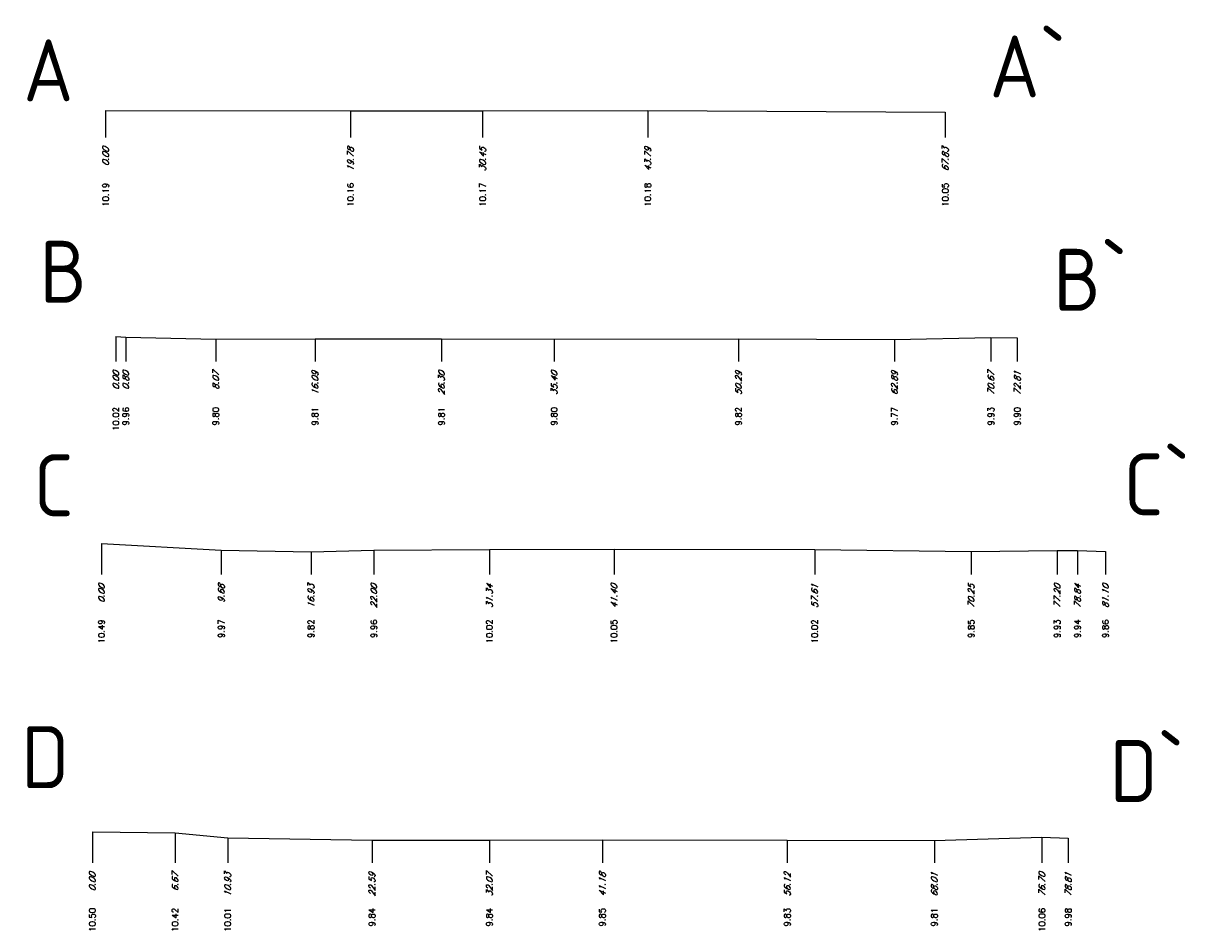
# Model space of a CAD drawing. Header units: metres. Extents: x 233635 to 233816, y 557026 to 557176.
# Tile 2 of 3: x 233635 to 233731, y 557102 to 557176. Entities that reach past the tile are written whole.
import ezdxf
from ezdxf.enums import TextEntityAlignment as Align

# ---------------------------------------------------------------- set-up
doc = ezdxf.new("R2010")
doc.units = ezdxf.units.M
for name, color, linetype in [('PROFLIJN', 7, 'Continuous'), ('PROFLyN', 7, 'Continuous'), ('PROFNHGT', 7, 'Continuous'), ('PROFTEXT', 7, 'Continuous')]:
    doc.layers.add(name, color=color, linetype=linetype)
doc.layers.add('V00', color=7, linetype='Continuous', lineweight=25)
doc.styles.add('ISO', font='iso.shx')
doc.styles.add('txtafst', font='txt.shx', dxfattribs={"oblique": 25, "height": 0.5})
doc.styles.add('txthgt', font='txt.shx', dxfattribs={"height": 0.5})

msp = doc.modelspace()

# ---------------------------------------------------------------- linework, layer by layer
at = {"layer": 'PROFLIJN'}
for p, q in [((233641.655, 557168.514), (233661.435, 557168.484)), ((233661.435, 557168.484), (233672.105, 557168.494)), ((233672.105, 557168.494), (233685.445, 557168.504)), ((233685.445, 557168.504), (233709.475, 557168.374)), ((233642.483, 557150.274), (233643.283, 557150.214)), ((233643.283, 557150.214), (233650.553, 557150.054)), ((233650.553, 557150.054), (233658.573, 557150.064)), ((233658.573, 557150.064), (233668.783, 557150.064)), ((233668.783, 557150.064), (233677.883, 557150.054)), ((233677.883, 557150.054), (233692.773, 557150.074)), ((233692.773, 557150.074), (233705.373, 557150.024)), ((233705.373, 557150.024), (233713.163, 557150.194)), ((233713.163, 557150.194), (233715.293, 557150.154)), ((233641.318, 557133.546), (233650.998, 557133.026)), ((233650.998, 557133.026), (233658.248, 557132.876)), ((233658.248, 557132.876), (233663.318, 557133.016)), ((233663.318, 557133.016), (233672.658, 557133.076)), ((233672.658, 557133.076), (233682.718, 557133.096)), ((233682.718, 557133.096), (233698.928, 557133.076)), ((233698.928, 557133.076), (233711.568, 557132.906)), ((233711.568, 557132.906), (233718.518, 557132.986)), ((233718.518, 557132.986), (233720.158, 557132.996)), ((233720.158, 557132.996), (233722.418, 557132.906)), ((233640.586, 557110.277), (233647.266, 557110.197)), ((233647.266, 557110.197), (233651.516, 557109.787)), ((233651.516, 557109.787), (233663.176, 557109.617)), ((233663.176, 557109.617), (233672.656, 557109.617)), ((233672.656, 557109.617), (233681.776, 557109.627)), ((233681.776, 557109.627), (233696.716, 557109.607)), ((233696.716, 557109.607), (233708.596, 557109.587)), ((233708.596, 557109.587), (233717.286, 557109.837)), ((233717.286, 557109.837), (233719.406, 557109.757))]:
    msp.add_line(p, q, dxfattribs=at)
at = {"layer": 'PROFLyN'}
for p, q in [((233641.655, 557168.514), (233641.655, 557166.324)), ((233661.435, 557168.484), (233661.435, 557166.324)), ((233672.105, 557168.494), (233672.105, 557166.324)), ((233685.445, 557168.504), (233685.445, 557166.324)), ((233709.475, 557168.374), (233709.475, 557166.324)), ((233642.483, 557150.274), (233642.483, 557148.254)), ((233643.283, 557150.214), (233643.283, 557148.254)), ((233650.553, 557150.054), (233650.553, 557148.254)), ((233658.573, 557150.064), (233658.573, 557148.254)), ((233668.783, 557150.064), (233668.783, 557148.254)), ((233677.883, 557150.054), (233677.883, 557148.254)), ((233692.773, 557150.074), (233692.773, 557148.254)), ((233713.163, 557150.194), (233713.163, 557148.254)), ((233715.293, 557150.154), (233715.293, 557148.254)), ((233705.373, 557150.024), (233705.373, 557148.254)), ((233641.318, 557133.546), (233641.318, 557131.056)), ((233650.998, 557133.026), (233650.998, 557131.056)), ((233658.248, 557132.876), (233658.248, 557131.056)), ((233663.318, 557133.016), (233663.318, 557131.056)), ((233672.658, 557133.076), (233672.658, 557131.056)), ((233682.718, 557133.096), (233682.718, 557131.056)), ((233698.928, 557133.076), (233698.928, 557131.056)), ((233711.568, 557132.906), (233711.568, 557131.056)), ((233718.518, 557132.986), (233718.518, 557131.056)), ((233720.158, 557132.996), (233720.158, 557131.056)), ((233722.418, 557132.906), (233722.418, 557131.056)), ((233640.586, 557110.277), (233640.586, 557107.777)), ((233647.266, 557110.197), (233647.266, 557107.777)), ((233651.516, 557109.787), (233651.516, 557107.777)), ((233663.176, 557109.617), (233663.176, 557107.777)), ((233672.656, 557109.617), (233672.656, 557107.777)), ((233681.776, 557109.627), (233681.776, 557107.777)), ((233696.716, 557109.607), (233696.716, 557107.777)), ((233708.596, 557109.587), (233708.596, 557107.777)), ((233717.286, 557109.837), (233717.286, 557107.777)), ((233719.406, 557109.757), (233719.406, 557107.777))]:
    msp.add_line(p, q, dxfattribs=at)

# ---------------------------------------------------------------- texts
at = {"layer": 'PROFNHGT', "style": 'txthgt'}
for s, p in [('10.19', (233641.655, 557162.67)), ('10.16', (233661.435, 557162.67)), ('10.17', (233672.105, 557162.67)), ('10.18', (233685.445, 557162.67)), ('10.05', (233709.475, 557162.67)), ('10.02', (233642.483, 557144.572)), ('9.96', (233643.283, 557144.572)), ('9.80', (233650.553, 557144.572)), ('9.81', (233658.573, 557144.572)), ('9.81', (233668.783, 557144.572)), ('9.80', (233677.883, 557144.572)), ('9.82', (233692.773, 557144.572)), ('9.77', (233705.373, 557144.572)), ('9.93', (233713.163, 557144.572)), ('9.90', (233715.293, 557144.572)), ('10.49', (233641.318, 557127.422)), ('9.97', (233650.998, 557127.422)), ('9.82', (233658.248, 557127.422)), ('9.96', (233663.318, 557127.422)), ('10.02', (233672.658, 557127.422)), ('10.05', (233682.718, 557127.422)), ('10.02', (233698.928, 557127.422)), ('9.85', (233711.568, 557127.422)), ('9.93', (233718.518, 557127.422)), ('9.94', (233720.158, 557127.422)), ('9.86', (233722.418, 557127.422)), ('9.84', (233663.176, 557104.134)), ('9.84', (233672.656, 557104.134)), ('10.50', (233640.586, 557104.134)), ('10.42', (233647.266, 557104.134)), ('10.01', (233651.516, 557104.134)), ('9.85', (233681.776, 557104.134)), ('9.83', (233696.716, 557104.134)), ('9.81', (233708.596, 557104.134)), ('10.06', (233717.286, 557104.134)), ('9.98', (233719.406, 557104.134))]:
    msp.add_text(s, height=0.5, rotation=90, dxfattribs=at).set_placement(p, align=Align.MIDDLE_RIGHT)
at = {"layer": 'PROFTEXT', "style": 'txtafst', "oblique": 25}
for s, p in [('0.00', (233641.655, 557165.524)), ('19.78', (233661.435, 557165.524)), ('30.45', (233672.105, 557165.524)), ('43.79', (233685.445, 557165.524)), ('67.83', (233709.475, 557165.524)), ('0.00', (233642.483, 557147.454)), ('0.80', (233643.283, 557147.454)), ('8.07', (233650.553, 557147.454)), ('16.09', (233658.573, 557147.454)), ('26.30', (233668.783, 557147.454)), ('35.40', (233677.883, 557147.454)), ('50.29', (233692.773, 557147.454)), ('62.89', (233705.373, 557147.454)), ('70.67', (233713.163, 557147.454)), ('72.81', (233715.293, 557147.454)), ('0.00', (233641.318, 557130.256)), ('9.68', (233650.998, 557130.256)), ('16.93', (233658.248, 557130.256)), ('22.00', (233663.318, 557130.256)), ('31.34', (233672.658, 557130.256)), ('41.40', (233682.718, 557130.256)), ('57.61', (233698.928, 557130.256)), ('70.25', (233711.568, 557130.256)), ('77.20', (233718.518, 557130.256)), ('78.84', (233720.158, 557130.256)), ('81.10', (233722.418, 557130.256)), ('0.00', (233640.586, 557106.977)), ('6.67', (233647.266, 557106.977)), ('10.93', (233651.516, 557106.977)), ('22.59', (233663.176, 557106.977)), ('32.07', (233672.656, 557106.977)), ('41.18', (233681.776, 557106.977)), ('56.12', (233696.716, 557106.977)), ('68.01', (233708.596, 557106.977)), ('76.70', (233717.286, 557106.977)), ('78.81', (233719.406, 557106.977))]:
    msp.add_text(s, height=0.5, rotation=90, dxfattribs=at).set_placement(p, align=Align.MIDDLE_RIGHT)
at = {"layer": 'V00', "char_height": 5, "attachment_point": 1, "style": 'ISO'}
for s, insert in [('A`', (233713.056, 557174.567)), ('A', (233635.008, 557174.25)), ('B', (233636.319, 557157.996)), ('B`', (233718.219, 557157.347)), ('C`', (233723.874, 557140.827)), ('C', (233635.842, 557140.746)), ('D', (233634.846, 557118.807)), ('D`', (233722.764, 557117.69))]:
    msp.add_mtext_dynamic_manual_height_columns(s, width=5, gutter_width=5, heights=[0], dxfattribs=dict(at, insert=insert))

doc.saveas('drawing.dxf')
